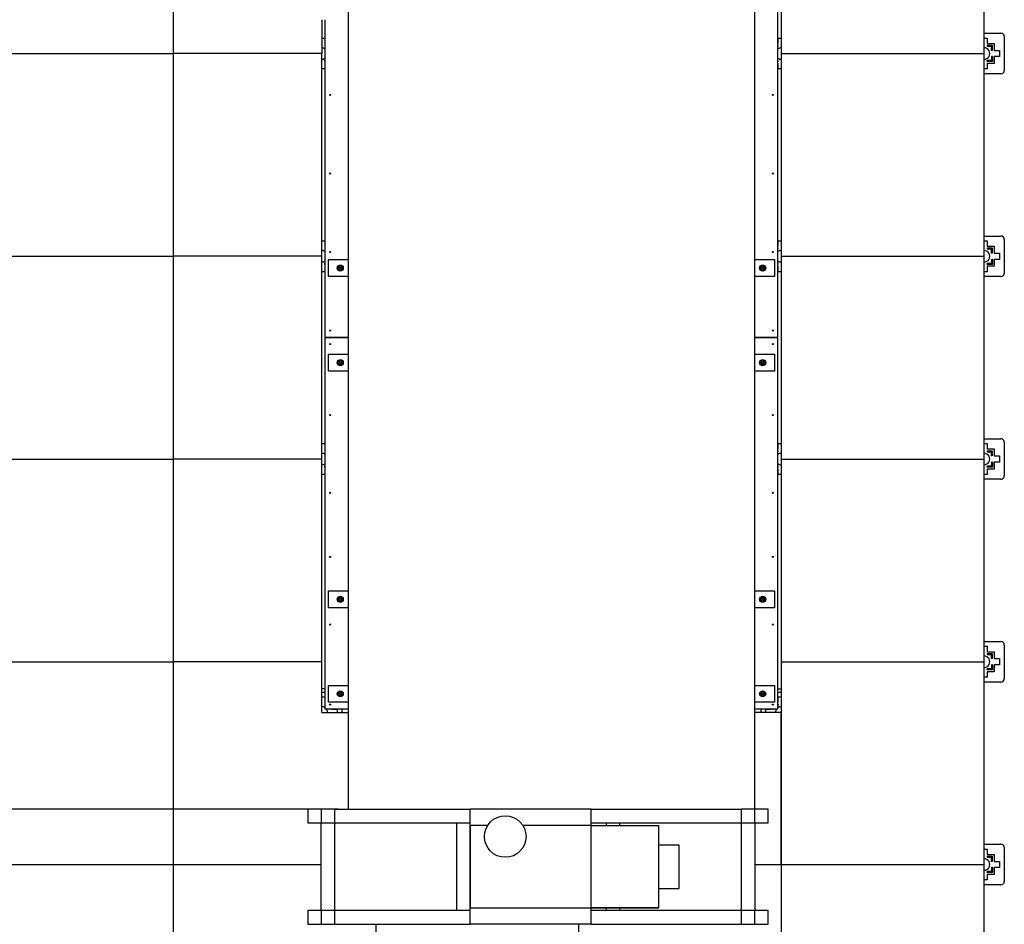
# Model space of a CAD drawing. Header units: millimetres. Extents: x 5 to 589, y 5 to 415.
# Tile 4 of 66: x 102 to 199, y 103 to 193. Entities that reach past the tile are written whole.
import ezdxf

# ---------------------------------------------------------------- set-up
doc = ezdxf.new("R2010")
doc.units = ezdxf.units.MM
doc.layers.add('COTES', color=1, linetype='Continuous')
doc.layers.add('TRAIT-FORT', color=4, linetype='Continuous', lineweight=25)
doc.styles.add('SLDTEXTSTYLE0', font='TXT', dxfattribs={"width": 0.75})
doc.dimstyles.new('SLDDIMSTYLE0', dxfattribs={"dimtxt": 3.5, "dimasz": 2, "dimexe": 0, "dimexo": 0.0625, "dimgap": 0.875, "dimtad": 1, "dimdec": 0, "dimlfac": 30, "dimrnd": 1e-09, "dimzin": 12, "dimdsep": 46, "dimtxsty": 'SLDTEXTSTYLE0', "dimsah": 1, "dimcen": 0.09, "dimadec": 0, "dimazin": 3, "dimtfac": 1, "dimtdec": 0, "dimtofl": 0, "dimtmove": 0, "dimatfit": 3, "dimfxl": 1, "dimfrac": 2, "dimtolj": 1, "dimtzin": 12, "dimarcsym": 0})

# ---------------------------------------------------------------- blocks, each defined once
blk = doc.blocks.new('_D_5')
at = {"layer": 'COTES', "color": 1, "transparency": 16777216}
for p, q in [((133.53, 203.683), (24.248, 203.683)), ((25.248, 203.683), (25.248, 114.695)), ((133.53, 114.695), (24.248, 114.695))]:
    blk.add_line(p, q, dxfattribs=at)
for points in [[(25.248, 203.683), (24.748, 201.683), (25.748, 201.683)], [(25.248, 114.695), (25.748, 116.695), (24.748, 116.695)]]:
    blk.add_solid(points, dxfattribs=at)
at = {"layer": 'COTES', "color": 1, "transparency": 16777216, "insert": (20.736, 154.017), "char_height": 3.5, "attachment_point": 1, "rotation": 90, "style": 'SLDTEXTSTYLE0'}
blk.add_mtext('2670', dxfattribs=at)

msp = doc.modelspace()

# ---------------------------------------------------------------- linework, layer by layer
at = {"layer": 'TRAIT-FORT', "color": 4, "linetype": 'Continuous', "lineweight": 25}
for p, q in [((117.24759, 209.24411), (117.24759, 189.24411)), ((176.91421, 161.244), (176.91421, 208.91067)), ((177.24759, 209.24411), (177.24759, 189.24411)), ((197.24759, 189.24411), (197.24759, 209.24411)), ((134.53022, 203.68308), (134.53022, 114.69471)), ((174.62316, 114.69471), (174.62316, 203.68308)), ((131.91421, 192.58345), (131.91421, 189.24411)), ((132.24754, 161.244), (132.24754, 192.58345)), ((131.91421, 190.76578), (132.21926, 190.76578)), ((132.21926, 190.76578), (132.21926, 190.23245)), ((176.94259, 190.23245), (176.94259, 190.76578)), ((176.94259, 190.76578), (177.24759, 190.76578)), ((197.24759, 191.24411), (198.91426, 191.24411)), ((197.24759, 190.76578), (197.55259, 190.76578)), ((197.55259, 190.76578), (197.55259, 190.23245)), ((199.24759, 190.91078), (199.24759, 187.57745)), ((132.21926, 190.23245), (132.24754, 190.23245)), ((132.21926, 190.06578), (132.24754, 190.06578)), ((132.21926, 190.06578), (132.21926, 189.96578)), ((132.21926, 189.96578), (132.24754, 189.96578)), ((176.91421, 190.23245), (176.94259, 190.23245)), ((176.94259, 190.04498), (176.91421, 190.04498)), ((176.91421, 189.94498), (176.94259, 189.94498)), ((176.94259, 189.94498), (176.94259, 190.04498)), ((197.55259, 190.23245), (198.23592, 190.23245)), ((197.55259, 190.06578), (197.55259, 189.96578)), ((197.55259, 190.06578), (198.04846, 190.06578)), ((197.55259, 189.96578), (197.94846, 189.96578)), ((197.94846, 189.96578), (197.94846, 189.54911)), ((198.04846, 189.54911), (197.94846, 189.54911)), ((198.04846, 190.06578), (198.04846, 189.54911)), ((198.23592, 190.23245), (198.23592, 189.54911)), ((198.23592, 189.54911), (198.76926, 189.54911)), ((198.76926, 189.54911), (198.76926, 188.93911)), ((97.24759, 189.24411), (117.24759, 189.24411)), ((117.24759, 189.24411), (117.24759, 169.24411)), ((131.91421, 189.24411), (117.24759, 189.24411)), ((131.91421, 169.24411), (131.91421, 189.24411)), ((132.21926, 188.44325), (132.21926, 188.54325)), ((132.24754, 188.54325), (132.21926, 188.54325)), ((132.24754, 188.44325), (132.21926, 188.44325)), ((176.94259, 188.52245), (176.91421, 188.52245)), ((176.91421, 188.42245), (176.94259, 188.42245)), ((176.94259, 188.42245), (176.94259, 188.52245)), ((177.24759, 189.24411), (197.24759, 189.24411)), ((177.24759, 189.24411), (177.24759, 169.24411)), ((197.24759, 169.24411), (197.24759, 189.24411)), ((197.55259, 188.44325), (197.55259, 188.54325)), ((197.96926, 188.54325), (197.55259, 188.54325)), ((198.06926, 188.44325), (197.55259, 188.44325)), ((198.06926, 188.93911), (197.96926, 188.93911)), ((197.96926, 188.93911), (197.96926, 188.54325)), ((198.06926, 188.93911), (198.06926, 188.44325)), ((198.76926, 188.93911), (198.23592, 188.93911)), ((198.23592, 188.93911), (198.23592, 188.25578)), ((132.21926, 187.72245), (131.91421, 187.72245)), ((132.24754, 188.25578), (132.21926, 188.25578)), ((132.21926, 188.25578), (132.21926, 187.72245)), ((176.94259, 188.25578), (176.91421, 188.25578)), ((176.94259, 187.72245), (176.94259, 188.25578)), ((177.24759, 187.72245), (176.94259, 187.72245)), ((197.55259, 187.72245), (197.24759, 187.72245)), ((198.23592, 188.25578), (197.55259, 188.25578)), ((197.55259, 188.25578), (197.55259, 187.72245)), ((198.91426, 187.24411), (197.24759, 187.24411)), ((197.24759, 171.24411), (198.91426, 171.24411)), ((131.91421, 170.76578), (132.21926, 170.76578)), ((132.21926, 170.76578), (132.21926, 170.23245)), ((132.21926, 170.23245), (132.24754, 170.23245)), ((132.21926, 170.06578), (132.24754, 170.06578)), ((132.21926, 170.06578), (132.21926, 169.96578)), ((176.91421, 170.23245), (176.94259, 170.23245)), ((176.94259, 170.04498), (176.91421, 170.04498)), ((176.94259, 170.23245), (176.94259, 170.76578)), ((176.94259, 170.76578), (177.24759, 170.76578)), ((176.94259, 169.94498), (176.94259, 170.04498)), ((197.24759, 170.76578), (197.55259, 170.76578)), ((197.55259, 170.76578), (197.55259, 170.23245)), ((197.55259, 170.23245), (198.23592, 170.23245)), ((197.55259, 170.06578), (198.04846, 170.06578)), ((197.55259, 170.06578), (197.55259, 169.96578)), ((198.04846, 170.06578), (198.04846, 169.54911)), ((198.23592, 170.23245), (198.23592, 169.54911)), ((199.24759, 170.91078), (199.24759, 167.57745)), ((97.24759, 169.24411), (117.24759, 169.24411)), ((117.24759, 169.24411), (117.24759, 149.24411)), ((131.91421, 169.24411), (117.24759, 169.24411)), ((131.91421, 149.24411), (131.91421, 169.24411)), ((132.21926, 169.96578), (132.24754, 169.96578)), ((176.91421, 169.94498), (176.94259, 169.94498)), ((177.24759, 169.24411), (197.24759, 169.24411)), ((177.24759, 169.24411), (177.24759, 149.24411)), ((197.24759, 149.24411), (197.24759, 169.24411)), ((197.55259, 169.96578), (197.94846, 169.96578)), ((197.94846, 169.96578), (197.94846, 169.54911)), ((198.04846, 169.54911), (197.94846, 169.54911)), ((198.23592, 169.54911), (198.76926, 169.54911)), ((198.76926, 169.54911), (198.76926, 168.93911)), ((132.21926, 168.44325), (132.21926, 168.54325)), ((132.24754, 168.54325), (132.21926, 168.54325)), ((132.24754, 168.44325), (132.21926, 168.44325)), ((132.24754, 168.25578), (132.21926, 168.25578)), ((132.21926, 168.25578), (132.21926, 167.72245)), ((132.58088, 167.244), (132.58088, 168.91067)), ((132.58088, 168.91067), (134.53022, 168.91067)), ((174.62316, 168.91067), (176.58088, 168.91067)), ((176.58088, 168.91067), (176.58088, 167.244)), ((176.94259, 168.52245), (176.91421, 168.52245)), ((176.91421, 168.42245), (176.94259, 168.42245)), ((176.94259, 168.25578), (176.91421, 168.25578)), ((176.94259, 168.42245), (176.94259, 168.52245)), ((176.94259, 167.72245), (176.94259, 168.25578)), ((197.96926, 168.54325), (197.55259, 168.54325)), ((197.55259, 168.44325), (197.55259, 168.54325)), ((198.06926, 168.44325), (197.55259, 168.44325)), ((198.23592, 168.25578), (197.55259, 168.25578)), ((197.55259, 168.25578), (197.55259, 167.72245)), ((197.96926, 168.93911), (197.96926, 168.54325)), ((198.06926, 168.93911), (197.96926, 168.93911)), ((198.06926, 168.93911), (198.06926, 168.44325)), ((198.76926, 168.93911), (198.23592, 168.93911)), ((198.23592, 168.93911), (198.23592, 168.25578)), ((132.21926, 167.72245), (131.91421, 167.72245)), ((134.53022, 167.244), (132.58088, 167.244)), ((176.58088, 167.244), (174.62316, 167.244)), ((177.24759, 167.72245), (176.94259, 167.72245)), ((197.55259, 167.72245), (197.24759, 167.72245)), ((198.91426, 167.24411), (197.24759, 167.24411)), ((134.53022, 161.244), (132.24754, 161.244)), ((132.24754, 161.24397), (132.24754, 161.244)), ((132.24754, 124.57734), (132.24754, 161.24397)), ((132.24754, 161.24397), (134.53022, 161.24397)), ((176.91421, 161.244), (174.62316, 161.244)), ((174.62316, 161.24397), (176.91421, 161.24397)), ((176.91421, 161.24397), (176.91421, 161.244)), ((176.91421, 124.57734), (176.91421, 161.24397)), ((132.58088, 157.91067), (132.58088, 159.57734)), ((132.58088, 159.57734), (134.53022, 159.57734)), ((174.62316, 159.57734), (176.58088, 159.57734)), ((176.58088, 159.57734), (176.58088, 157.91067)), ((134.53022, 157.91067), (132.58088, 157.91067)), ((176.58088, 157.91067), (174.62316, 157.91067)), ((131.91421, 150.76578), (132.21926, 150.76578)), ((132.21926, 150.76578), (132.21926, 150.23245)), ((176.94259, 150.23245), (176.94259, 150.76578)), ((176.94259, 150.76578), (177.24759, 150.76578)), ((197.24759, 151.24411), (198.91426, 151.24411)), ((197.24759, 150.76578), (197.55259, 150.76578)), ((197.55259, 150.76578), (197.55259, 150.23245)), ((199.24759, 150.91078), (199.24759, 147.57745)), ((132.21926, 150.23245), (132.24754, 150.23245)), ((132.21926, 150.06578), (132.21926, 149.96578)), ((132.21926, 150.06578), (132.24754, 150.06578)), ((132.21926, 149.96578), (132.24754, 149.96578)), ((176.91421, 150.23245), (176.94259, 150.23245)), ((176.94259, 150.04498), (176.91421, 150.04498)), ((176.91421, 149.94498), (176.94259, 149.94498)), ((176.94259, 149.94498), (176.94259, 150.04498)), ((197.55259, 150.23245), (198.23592, 150.23245)), ((197.55259, 150.06578), (198.04846, 150.06578)), ((197.55259, 150.06578), (197.55259, 149.96578)), ((197.55259, 149.96578), (197.94846, 149.96578)), ((197.94846, 149.96578), (197.94846, 149.54911)), ((198.04846, 150.06578), (198.04846, 149.54911)), ((198.23592, 150.23245), (198.23592, 149.54911)), ((97.24759, 149.24411), (117.24759, 149.24411)), ((117.24759, 149.24411), (117.24759, 129.24411)), ((131.91421, 149.24411), (117.24759, 149.24411)), ((131.91421, 129.24411), (131.91421, 149.24411)), ((177.24759, 149.24411), (197.24759, 149.24411)), ((177.24759, 149.24411), (177.24759, 129.24411)), ((197.24759, 129.24411), (197.24759, 149.24411)), ((198.04846, 149.54911), (197.94846, 149.54911)), ((198.06926, 148.93911), (197.96926, 148.93911)), ((197.96926, 148.93911), (197.96926, 148.54325)), ((198.06926, 148.93911), (198.06926, 148.44325)), ((198.23592, 149.54911), (198.76926, 149.54911)), ((198.76926, 148.93911), (198.23592, 148.93911)), ((198.23592, 148.93911), (198.23592, 148.25578)), ((198.76926, 149.54911), (198.76926, 148.93911)), ((132.21926, 147.72245), (131.91421, 147.72245)), ((132.21926, 148.44325), (132.21926, 148.54325)), ((132.24754, 148.54325), (132.21926, 148.54325)), ((132.24754, 148.44325), (132.21926, 148.44325)), ((132.24754, 148.25578), (132.21926, 148.25578)), ((132.21926, 148.25578), (132.21926, 147.72245)), ((176.94259, 148.52245), (176.91421, 148.52245)), ((176.91421, 148.42245), (176.94259, 148.42245)), ((176.94259, 148.25578), (176.91421, 148.25578)), ((176.94259, 148.42245), (176.94259, 148.52245)), ((176.94259, 147.72245), (176.94259, 148.25578)), ((177.24759, 147.72245), (176.94259, 147.72245)), ((197.55259, 147.72245), (197.24759, 147.72245)), ((197.55259, 148.44325), (197.55259, 148.54325)), ((197.96926, 148.54325), (197.55259, 148.54325)), ((198.06926, 148.44325), (197.55259, 148.44325)), ((198.23592, 148.25578), (197.55259, 148.25578)), ((197.55259, 148.25578), (197.55259, 147.72245)), ((198.91426, 147.24411), (197.24759, 147.24411)), ((132.58088, 136.244), (134.53022, 136.244)), ((132.58088, 134.57734), (132.58088, 136.244)), ((174.62316, 136.244), (176.58088, 136.244)), ((176.58088, 136.244), (176.58088, 134.57734)), ((134.53022, 134.57734), (132.58088, 134.57734)), ((176.58088, 134.57734), (174.62316, 134.57734)), ((197.24759, 131.24411), (198.91426, 131.24411)), ((197.24759, 130.76578), (197.55259, 130.76578)), ((197.55259, 130.76578), (197.55259, 130.23245)), ((197.55259, 130.23245), (198.23592, 130.23245)), ((198.23592, 130.23245), (198.23592, 129.54911)), ((199.24759, 130.91078), (199.24759, 127.57745)), ((97.24759, 129.24411), (117.24759, 129.24411)), ((117.24759, 129.24411), (117.24759, 109.24411)), ((131.91421, 129.24411), (117.24759, 129.24411)), ((131.91421, 124.244), (131.91421, 129.24411)), ((177.24759, 129.24411), (197.24759, 129.24411)), ((177.24759, 129.24411), (177.24759, 109.24411)), ((197.24759, 109.24411), (197.24759, 129.24411)), ((197.55259, 130.06578), (197.55259, 129.96578)), ((197.55259, 130.06578), (198.04846, 130.06578)), ((197.55259, 129.96578), (197.94846, 129.96578)), ((197.94846, 129.96578), (197.94846, 129.54911)), ((198.04846, 129.54911), (197.94846, 129.54911)), ((198.04846, 130.06578), (198.04846, 129.54911)), ((198.23592, 129.54911), (198.76926, 129.54911)), ((198.76926, 129.54911), (198.76926, 128.93911)), ((197.55259, 128.44325), (197.55259, 128.54325)), ((197.96926, 128.54325), (197.55259, 128.54325)), ((198.06926, 128.44325), (197.55259, 128.44325)), ((198.23592, 128.25578), (197.55259, 128.25578)), ((197.55259, 128.25578), (197.55259, 127.72245)), ((198.06926, 128.93911), (197.96926, 128.93911)), ((197.96926, 128.93911), (197.96926, 128.54325)), ((198.06926, 128.93911), (198.06926, 128.44325)), ((198.76926, 128.93911), (198.23592, 128.93911)), ((198.23592, 128.93911), (198.23592, 128.25578)), ((197.55259, 127.72245), (197.24759, 127.72245)), ((198.91426, 127.24411), (197.24759, 127.24411)), ((132.24754, 126.57734), (131.91421, 126.57734)), ((132.58088, 125.244), (132.58088, 126.91067)), ((132.58088, 126.91067), (134.53022, 126.91067)), ((174.62316, 126.91067), (176.58088, 126.91067)), ((176.58088, 126.91067), (176.58088, 125.244)), ((176.91421, 126.57734), (177.24759, 126.57734)), ((131.91421, 126.24411), (132.24754, 126.24411)), ((131.91421, 125.76578), (132.21926, 125.76578)), ((132.21926, 125.76578), (132.21926, 125.23245)), ((176.91421, 126.24411), (177.24759, 126.24411)), ((176.94259, 125.23245), (176.94259, 125.76578)), ((176.94259, 125.76578), (177.24759, 125.76578)), ((132.21926, 125.23245), (132.24754, 125.23245)), ((132.21926, 125.06578), (132.24754, 125.06578)), ((132.21926, 125.06578), (132.21926, 124.96578)), ((132.21926, 124.96578), (132.24754, 124.96578)), ((134.53022, 124.57734), (132.24754, 124.57734)), ((134.53022, 125.244), (132.58088, 125.244)), ((132.61512, 124.57734), (132.61512, 124.54911)), ((132.71512, 124.54911), (132.61512, 124.54911)), ((132.71512, 124.57734), (132.71512, 124.54911)), ((132.90259, 124.57734), (132.90259, 124.54911)), ((132.90259, 124.54911), (133.43592, 124.54911)), ((133.43592, 124.54911), (133.43592, 124.244)), ((133.91426, 124.57734), (133.91426, 124.244)), ((176.58088, 125.244), (174.62316, 125.244)), ((176.91421, 124.57734), (174.62316, 124.57734)), ((175.24759, 124.244), (175.24759, 124.57734)), ((175.72592, 124.244), (175.72592, 124.54911)), ((175.72592, 124.54911), (176.25926, 124.54911)), ((176.25926, 124.54911), (176.25926, 124.57734)), ((176.42592, 124.54911), (176.42592, 124.57734)), ((176.42592, 124.54911), (176.52592, 124.54911)), ((176.52592, 124.54911), (176.52592, 124.57734)), ((176.91421, 125.23245), (176.94259, 125.23245)), ((176.91421, 125.04498), (176.94259, 125.04498)), ((176.91421, 124.94498), (176.94259, 124.94498)), ((176.94259, 125.04498), (176.94259, 124.94498)), ((131.91421, 124.244), (134.53022, 124.244)), ((177.24759, 124.244), (174.62316, 124.244)), ((177.24759, 109.24411), (177.24759, 124.244)), ((130.53494, 114.69471), (130.53494, 113.36138)), ((131.86828, 114.69471), (130.53494, 114.69471)), ((133.20161, 114.69471), (131.86828, 114.69471)), ((131.86828, 114.69471), (131.86828, 113.36138)), ((133.20161, 113.36138), (133.20161, 114.69471)), ((133.20161, 114.69471), (146.55635, 114.69471)), ((158.49588, 114.69555), (146.55635, 114.69555)), ((146.55635, 113.07401), (146.55635, 114.69555)), ((158.49588, 113.07401), (158.49588, 114.69555)), ((158.49588, 114.69471), (173.29455, 114.69471)), ((173.29455, 114.69471), (173.29455, 113.36138)), ((174.62788, 114.69471), (173.29455, 114.69471)), ((175.96122, 114.69471), (174.62788, 114.69471)), ((174.62788, 113.36138), (174.62788, 114.69471)), ((175.96122, 113.36138), (175.96122, 114.69471)), ((130.53494, 113.36138), (131.86828, 113.36138)), ((131.86828, 104.69471), (131.86828, 113.36138)), ((131.86828, 113.36138), (133.20161, 113.36138)), ((133.20161, 113.36138), (146.55635, 113.36138)), ((133.20161, 104.69471), (133.20161, 113.36138)), ((145.20161, 113.36138), (145.20161, 104.69471)), ((145.20161, 113.36138), (146.53494, 113.36138)), ((146.53494, 113.36138), (146.53494, 104.69471)), ((146.55635, 113.07401), (146.55635, 104.96274)), ((148.27305, 113.07401), (146.55635, 113.07401)), ((158.49588, 113.07401), (151.77084, 113.07401)), ((158.49588, 113.36138), (173.29455, 113.36138)), ((158.49588, 104.96274), (158.49588, 113.07401)), ((158.49588, 113.07325), (165.17274, 113.07325)), ((165.17274, 113.04594), (158.49588, 113.04594)), ((159.96122, 113.36138), (159.96122, 113.07325)), ((159.96122, 113.36138), (161.29455, 113.36138)), ((161.29455, 113.36138), (161.29455, 113.07325)), ((165.17274, 113.04594), (165.17274, 113.07325)), ((165.17274, 104.99082), (165.17274, 113.04594)), ((173.29455, 113.36138), (173.29455, 104.69471)), ((173.29455, 113.36138), (174.62788, 113.36138)), ((174.62788, 113.36138), (174.62788, 104.69471)), ((174.62788, 113.36138), (175.96122, 113.36138)), ((167.17274, 111.15434), (165.17274, 111.15434)), ((167.17274, 106.86965), (167.17274, 111.15434)), ((197.24759, 111.24411), (198.91426, 111.24411)), ((197.24759, 110.76578), (197.55259, 110.76578)), ((197.55259, 110.76578), (197.55259, 110.23245)), ((199.24759, 110.91078), (199.24759, 107.57745)), ((197.55259, 110.23245), (198.23592, 110.23245)), ((197.55259, 110.06578), (197.55259, 109.96578)), ((197.55259, 110.06578), (198.04846, 110.06578)), ((197.55259, 109.96578), (197.94846, 109.96578)), ((197.94846, 109.96578), (197.94846, 109.54911)), ((198.04846, 110.06578), (198.04846, 109.54911)), ((198.23592, 110.23245), (198.23592, 109.54911)), ((97.24759, 109.24411), (117.24759, 109.24411)), ((117.24759, 109.24411), (131.86828, 109.24411)), ((117.24759, 109.24411), (117.24759, 89.24411)), ((174.62788, 109.24411), (177.24759, 109.24411)), ((177.24759, 109.24411), (197.24759, 109.24411)), ((177.24759, 109.24411), (177.24759, 89.24411)), ((197.24759, 89.24411), (197.24759, 109.24411)), ((198.04846, 109.54911), (197.94846, 109.54911)), ((198.06926, 108.93911), (197.96926, 108.93911)), ((197.96926, 108.93911), (197.96926, 108.54325)), ((198.06926, 108.93911), (198.06926, 108.44325)), ((198.23592, 109.54911), (198.76926, 109.54911)), ((198.76926, 108.93911), (198.23592, 108.93911)), ((198.23592, 108.93911), (198.23592, 108.25578)), ((198.76926, 109.54911), (198.76926, 108.93911)), ((197.55259, 108.44325), (197.55259, 108.54325)), ((197.96926, 108.54325), (197.55259, 108.54325)), ((198.06926, 108.44325), (197.55259, 108.44325)), ((198.23592, 108.25578), (197.55259, 108.25578)), ((197.55259, 108.25578), (197.55259, 107.72245)), ((165.17274, 106.86965), (167.17274, 106.86965)), ((197.55259, 107.72245), (197.24759, 107.72245)), ((198.91426, 107.24411), (197.24759, 107.24411)), ((146.55635, 104.96274), (158.49588, 104.96274)), ((146.55635, 103.3412), (146.55635, 104.96274)), ((158.49588, 104.99082), (165.17274, 104.99082)), ((158.49588, 104.9635), (165.17274, 104.9635)), ((158.49588, 103.3412), (158.49588, 104.96274)), ((159.96122, 104.9635), (159.96122, 104.69471)), ((161.29455, 104.9635), (161.29455, 104.69471)), ((165.17274, 104.9635), (165.17274, 104.99082)), ((130.53494, 104.69471), (130.53494, 103.36138)), ((131.86828, 104.69471), (130.53494, 104.69471)), ((131.86828, 104.69471), (131.86828, 103.36138)), ((133.20161, 104.69471), (131.86828, 104.69471)), ((146.55635, 104.69471), (133.20161, 104.69471)), ((133.20161, 103.36138), (133.20161, 104.69471)), ((146.53494, 104.69471), (145.20161, 104.69471)), ((173.29455, 104.69471), (158.49588, 104.69471)), ((161.29455, 104.69471), (159.96122, 104.69471)), ((174.62788, 104.69471), (173.29455, 104.69471)), ((173.29455, 104.69471), (173.29455, 103.36138)), ((174.62788, 103.36138), (174.62788, 104.69471)), ((175.96122, 104.69471), (174.62788, 104.69471)), ((175.96122, 103.36138), (175.96122, 104.69471)), ((130.53494, 103.36138), (131.86828, 103.36138)), ((131.86828, 103.36138), (133.20161, 103.36138)), ((133.20161, 103.36138), (146.55635, 103.36138)), ((137.24759, 103.36138), (137.24759, 89.24411)), ((158.49588, 103.3412), (146.55635, 103.3412)), ((157.24759, 103.3412), (157.24759, 89.24411)), ((158.49588, 103.36138), (173.29455, 103.36138)), ((173.29455, 103.36138), (174.62788, 103.36138)), ((174.62788, 103.36138), (175.96122, 103.36138))]:
    msp.add_line(p, q, dxfattribs=at)
for centre, radius in [((132.74754, 185.16065), 0.05333), ((176.41421, 185.16065), 0.05333), ((132.74754, 177.41065), 0.05333), ((176.41421, 177.41065), 0.05333), ((132.74754, 169.66064), 0.05333), ((176.41421, 169.66064), 0.05333), ((133.74754, 168.07734), 0.3), ((133.74754, 168.07734), 0.13333), ((133.74754, 168.07734), 0.1), ((175.41421, 168.07734), 0.3), ((175.41421, 168.07734), 0.13333), ((175.41421, 168.07734), 0.1), ((132.74754, 161.91064), 0.05333), ((176.41421, 161.91064), 0.05333), ((132.74754, 160.57734), 0.05333), ((176.41421, 160.57734), 0.05333), ((133.74754, 158.744), 0.3), ((133.74754, 158.744), 0.13333), ((133.74754, 158.744), 0.1), ((175.41421, 158.744), 0.3), ((175.41421, 158.744), 0.13333), ((175.41421, 158.744), 0.1), ((132.74754, 153.57734), 0.05333), ((176.41421, 153.57734), 0.05333), ((132.74754, 145.91067), 0.05333), ((176.41421, 145.91067), 0.05333), ((132.74754, 139.57734), 0.05333), ((176.41421, 139.57734), 0.05333), ((133.74754, 135.41067), 0.3), ((133.74754, 135.41067), 0.13333), ((133.74754, 135.41067), 0.1), ((175.41421, 135.41067), 0.3), ((175.41421, 135.41067), 0.13333), ((175.41421, 135.41067), 0.1), ((132.74754, 132.91067), 0.05333), ((176.41421, 132.91067), 0.05333), ((133.74754, 126.07734), 0.3), ((175.41421, 126.07734), 0.3), ((133.74754, 126.07734), 0.13333), ((133.74754, 126.07734), 0.1), ((175.41421, 126.07734), 0.13333), ((175.41421, 126.07734), 0.1), ((132.74754, 125.01067), 0.05333), ((176.41421, 125.01067), 0.05333), ((150.02195, 112.00133), 2.05165)]:
    msp.add_circle(centre, radius, dxfattribs=at)
for centre, radius, start, end in [((198.91426, 190.91078), 0.33333, 360, 90), ((131.91426, 189.24411), 0.56667, 53.9736872, 90.0045016), ((177.24759, 189.24411), 0.56667, 90.0000019, 126.0374458), ((197.24759, 189.24411), 0.56667, 269.9999981, 90.0000019), ((131.91426, 189.24411), 0.56667, 269.9954984, 306.0263128), ((177.24759, 189.24411), 0.56667, 233.9625542, 269.9999981), ((198.91426, 187.57745), 0.33333, 270, 360), ((198.91426, 170.91078), 0.33333, 360, 90), ((131.91426, 169.24411), 0.56667, 53.9736872, 90.0045016), ((177.24759, 169.24411), 0.56667, 90.0000019, 126.0374458), ((197.24759, 169.24411), 0.56667, 269.9999981, 90.0000019), ((131.91426, 169.24411), 0.56667, 269.9954984, 306.0263128), ((133.74754, 168.07734), 0.21667, 163.0642103, 223.0642103), ((133.74754, 168.07734), 0.21667, 103.0642103, 163.0642103), ((133.74754, 168.07734), 0.21667, 43.0642103, 103.0642103), ((133.74754, 168.07734), 0.21667, 343.0642103, 43.0642103), ((175.41421, 168.07734), 0.21667, 163.0642103, 223.0642103), ((175.41421, 168.07734), 0.21667, 103.0642103, 163.0642103), ((175.41421, 168.07734), 0.21667, 43.0642103, 103.0642103), ((175.41421, 168.07734), 0.21667, 343.0642103, 43.0642103), ((177.24759, 169.24411), 0.56667, 233.9625542, 269.9999981), ((133.74754, 168.07734), 0.21667, 223.0642103, 283.0642103), ((133.74754, 168.07734), 0.21667, 283.0642103, 343.0642103), ((175.41421, 168.07734), 0.21667, 223.0642103, 283.0642103), ((175.41421, 168.07734), 0.21667, 283.0642103, 343.0642103), ((198.91426, 167.57745), 0.33333, 270, 360), ((133.74754, 158.744), 0.21667, 163.0642103, 223.0642103), ((133.74754, 158.744), 0.21667, 103.0642103, 163.0642103), ((133.74754, 158.744), 0.21667, 223.0642103, 283.0642103), ((133.74754, 158.744), 0.21667, 43.0642103, 103.0642103), ((133.74754, 158.744), 0.21667, 283.0642103, 343.0642103), ((133.74754, 158.744), 0.21667, 343.0642103, 43.0642103), ((175.41421, 158.744), 0.21667, 163.0642103, 223.0642103), ((175.41421, 158.744), 0.21667, 103.0642103, 163.0642103), ((175.41421, 158.744), 0.21667, 223.0642103, 283.0642103), ((175.41421, 158.744), 0.21667, 43.0642103, 103.0642103), ((175.41421, 158.744), 0.21667, 283.0642103, 343.0642103), ((175.41421, 158.744), 0.21667, 343.0642103, 43.0642103), ((198.91426, 150.91078), 0.33333, 360, 90), ((131.91426, 149.24411), 0.56667, 53.9736872, 90.0045016), ((177.24759, 149.24411), 0.56667, 90.0000019, 126.0374458), ((197.24759, 149.24411), 0.56667, 269.9999981, 90.0000019), ((131.91426, 149.24411), 0.56667, 269.9954984, 306.0263128), ((177.24759, 149.24411), 0.56667, 233.9625542, 269.9999981), ((198.91426, 147.57745), 0.33333, 270, 360), ((133.74754, 135.41067), 0.21667, 163.0642103, 223.0642103), ((133.74754, 135.41067), 0.21667, 103.0642103, 163.0642103), ((133.74754, 135.41067), 0.21667, 223.0642103, 283.0642103), ((133.74754, 135.41067), 0.21667, 43.0642103, 103.0642103), ((133.74754, 135.41067), 0.21667, 283.0642103, 343.0642103), ((133.74754, 135.41067), 0.21667, 343.0642103, 43.0642103), ((175.41421, 135.41067), 0.21667, 163.0642103, 223.0642103), ((175.41421, 135.41067), 0.21667, 103.0642103, 163.0642103), ((175.41421, 135.41067), 0.21667, 223.0642103, 283.0642103), ((175.41421, 135.41067), 0.21667, 43.0642103, 103.0642103), ((175.41421, 135.41067), 0.21667, 283.0642103, 343.0642103), ((175.41421, 135.41067), 0.21667, 343.0642103, 43.0642103), ((198.91426, 130.91078), 0.33333, 360, 90), ((197.24759, 129.24411), 0.56667, 269.9999981, 90.0000019), ((198.91426, 127.57745), 0.33333, 270, 360), ((133.74754, 126.07734), 0.21667, 103.0642103, 163.0642103), ((133.74754, 126.07734), 0.21667, 43.0642103, 103.0642103), ((175.41421, 126.07734), 0.21667, 103.0642103, 163.0642103), ((175.41421, 126.07734), 0.21667, 43.0642103, 103.0642103), ((133.74754, 126.07734), 0.21667, 163.0642103, 223.0642103), ((133.74754, 126.07734), 0.21667, 223.0642103, 283.0642103), ((133.74754, 126.07734), 0.21667, 283.0642103, 343.0642103), ((133.74754, 126.07734), 0.21667, 343.0642103, 43.0642103), ((175.41421, 126.07734), 0.21667, 163.0642103, 223.0642103), ((175.41421, 126.07734), 0.21667, 223.0642103, 283.0642103), ((175.41421, 126.07734), 0.21667, 283.0642103, 343.0642103), ((175.41421, 126.07734), 0.21667, 343.0642103, 43.0642103), ((131.91426, 124.24411), 0.56667, 53.9736872, 90.0045016), ((131.91426, 124.24411), 0.56667, 359.9886664, 36.0178655), ((177.24759, 124.24411), 0.56667, 143.9821345, 180), ((177.24759, 124.24411), 0.56667, 90.0000019, 126.0374458), ((198.91426, 110.91078), 0.33333, 360, 90), ((197.24759, 109.24411), 0.56667, 269.9999981, 90.0000019), ((198.91426, 107.57745), 0.33333, 270, 360)]:
    msp.add_arc(centre, radius, start, end, dxfattribs=at)
for points, knots in [([(133.50383, 168.02078), (133.50882, 168.03717), (133.51897, 168.0705), (133.53156, 168.11182), (133.53875, 168.13544), (133.54027, 168.14045)], [0, 0, 0, 0, 0.43238347, 0.87955055, 1, 1, 1, 1]), ([(133.54027, 168.14045), (133.54669, 168.16151), (133.55941, 168.20328), (133.57098, 168.24127), (133.57671, 168.26012)], [0, 0, 0, 0, 0.5039974, 1, 1, 1, 1]), ([(133.69857, 168.28839), (133.67184, 168.28219), (133.62935, 168.27233), (133.59096, 168.26342), (133.57671, 168.26012)], [0, 0, 0, 0, 0.62900715, 1, 1, 1, 1]), ([(133.82042, 168.31667), (133.8112, 168.31453), (133.77485, 168.3061), (133.73259, 168.29629), (133.70054, 168.28885), (133.69857, 168.28839)], [0, 0, 0, 0, 0.241767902, 0.953284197, 1, 1, 1, 1]), ([(133.90584, 168.22528), (133.89081, 168.24136), (133.86099, 168.27326), (133.83387, 168.30228), (133.82042, 168.31667)], [0, 0, 0, 0, 0.5039974, 1, 1, 1, 1]), ([(133.99125, 168.13389), (133.97956, 168.1464), (133.95577, 168.17186), (133.92627, 168.20342), (133.90942, 168.22145), (133.90584, 168.22528)], [0, 0, 0, 0, 0.43238347, 0.87955055, 1, 1, 1, 1]), ([(133.99125, 168.13389), (133.98626, 168.1175), (133.97612, 168.08417), (133.96353, 168.04285), (133.95634, 168.01923), (133.95481, 168.01422)], [0, 0, 0, 0, 0.43238347, 0.87955055, 1, 1, 1, 1]), ([(175.1705, 168.02078), (175.17549, 168.03717), (175.18564, 168.0705), (175.19822, 168.11182), (175.20541, 168.13544), (175.20694, 168.14045)], [0, 0, 0, 0, 0.43238347, 0.87955055, 1, 1, 1, 1]), ([(175.20694, 168.14045), (175.21335, 168.16151), (175.22607, 168.20328), (175.23764, 168.24127), (175.24338, 168.26012)], [0, 0, 0, 0, 0.5039974, 1, 1, 1, 1]), ([(175.36523, 168.28839), (175.33851, 168.28219), (175.29601, 168.27233), (175.25762, 168.26342), (175.24338, 168.26012)], [0, 0, 0, 0, 0.62900715, 1, 1, 1, 1]), ([(175.48709, 168.31667), (175.47787, 168.31453), (175.44152, 168.3061), (175.39926, 168.29629), (175.36721, 168.28885), (175.36523, 168.28839)], [0, 0, 0, 0, 0.241767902, 0.953284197, 1, 1, 1, 1]), ([(175.57251, 168.22528), (175.55748, 168.24136), (175.52766, 168.27326), (175.50054, 168.30228), (175.48709, 168.31667)], [0, 0, 0, 0, 0.5039974, 1, 1, 1, 1]), ([(175.65792, 168.13389), (175.64623, 168.1464), (175.62244, 168.17186), (175.59294, 168.20342), (175.57608, 168.22145), (175.57251, 168.22528)], [0, 0, 0, 0, 0.43238347, 0.87955055, 1, 1, 1, 1]), ([(175.65792, 168.13389), (175.65293, 168.1175), (175.64278, 168.08417), (175.6302, 168.04285), (175.62301, 168.01923), (175.62148, 168.01422)], [0, 0, 0, 0, 0.43238347, 0.87955055, 1, 1, 1, 1]), ([(133.50383, 168.02078), (133.51553, 168.00827), (133.53932, 167.98282), (133.56881, 167.95126), (133.58567, 167.93322), (133.58925, 167.92939)], [0, 0, 0, 0, 0.43238347, 0.87955055, 1, 1, 1, 1]), ([(133.58925, 167.92939), (133.60428, 167.91331), (133.6341, 167.88141), (133.66121, 167.85239), (133.67467, 167.838)], [0, 0, 0, 0, 0.5039974, 1, 1, 1, 1]), ([(133.79652, 167.86628), (133.76979, 167.86008), (133.7273, 167.85021), (133.68891, 167.84131), (133.67467, 167.838)], [0, 0, 0, 0, 0.62900715, 1, 1, 1, 1]), ([(133.91837, 167.89455), (133.90915, 167.89241), (133.8728, 167.88398), (133.83055, 167.87417), (133.79849, 167.86674), (133.79652, 167.86628)], [0, 0, 0, 0, 0.2417679, 0.9532842, 1, 1, 1, 1]), ([(133.95481, 168.01422), (133.9484, 167.99317), (133.93568, 167.95139), (133.92411, 167.9134), (133.91837, 167.89455)], [0, 0, 0, 0, 0.5039974, 1, 1, 1, 1]), ([(175.1705, 168.02078), (175.1822, 168.00827), (175.20599, 167.98282), (175.23548, 167.95126), (175.25234, 167.93322), (175.25592, 167.92939)], [0, 0, 0, 0, 0.43238347, 0.87955055, 1, 1, 1, 1]), ([(175.25592, 167.92939), (175.27094, 167.91331), (175.30076, 167.88141), (175.32788, 167.85239), (175.34133, 167.838)], [0, 0, 0, 0, 0.5039974, 1, 1, 1, 1]), ([(175.46319, 167.86628), (175.43646, 167.86008), (175.39397, 167.85021), (175.35557, 167.84131), (175.34133, 167.838)], [0, 0, 0, 0, 0.62900715, 1, 1, 1, 1]), ([(175.58504, 167.89455), (175.57582, 167.89241), (175.53947, 167.88398), (175.49721, 167.87417), (175.46516, 167.86674), (175.46319, 167.86628)], [0, 0, 0, 0, 0.2417679, 0.9532842, 1, 1, 1, 1]), ([(175.62148, 168.01422), (175.61507, 167.99317), (175.60235, 167.95139), (175.59078, 167.9134), (175.58504, 167.89455)], [0, 0, 0, 0, 0.5039974, 1, 1, 1, 1]), ([(133.50383, 158.68745), (133.50882, 158.70384), (133.51897, 158.73717), (133.53156, 158.77849), (133.53875, 158.80211), (133.54027, 158.80712)], [0, 0, 0, 0, 0.43238347, 0.87955055, 1, 1, 1, 1]), ([(133.50383, 158.68745), (133.51553, 158.67494), (133.53932, 158.64948), (133.56881, 158.61792), (133.58567, 158.59989), (133.58925, 158.59606)], [0, 0, 0, 0, 0.43238347, 0.87955055, 1, 1, 1, 1]), ([(133.54027, 158.80712), (133.54669, 158.82817), (133.55941, 158.86995), (133.57098, 158.90794), (133.57671, 158.92679)], [0, 0, 0, 0, 0.5039974, 1, 1, 1, 1]), ([(133.69857, 158.95506), (133.67184, 158.94886), (133.62935, 158.939), (133.59096, 158.93009), (133.57671, 158.92679)], [0, 0, 0, 0, 0.62900715, 1, 1, 1, 1]), ([(133.58925, 158.59606), (133.60428, 158.57998), (133.6341, 158.54808), (133.66121, 158.51906), (133.67467, 158.50467)], [0, 0, 0, 0, 0.5039974, 1, 1, 1, 1]), ([(133.79652, 158.53294), (133.76979, 158.52674), (133.7273, 158.51688), (133.68891, 158.50797), (133.67467, 158.50467)], [0, 0, 0, 0, 0.62900715, 1, 1, 1, 1]), ([(133.82042, 158.98334), (133.8112, 158.9812), (133.77485, 158.97276), (133.73259, 158.96296), (133.70054, 158.95552), (133.69857, 158.95506)], [0, 0, 0, 0, 0.241767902, 0.953284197, 1, 1, 1, 1]), ([(133.91837, 158.56122), (133.90915, 158.55908), (133.8728, 158.55064), (133.83055, 158.54084), (133.79849, 158.5334), (133.79652, 158.53294)], [0, 0, 0, 0, 0.2417679, 0.9532842, 1, 1, 1, 1]), ([(133.90584, 158.89195), (133.89081, 158.90803), (133.86099, 158.93993), (133.83387, 158.96895), (133.82042, 158.98334)], [0, 0, 0, 0, 0.5039974, 1, 1, 1, 1]), ([(133.99125, 158.80056), (133.97956, 158.81307), (133.95577, 158.83852), (133.92627, 158.87008), (133.90942, 158.88812), (133.90584, 158.89195)], [0, 0, 0, 0, 0.43238347, 0.87955055, 1, 1, 1, 1]), ([(133.95481, 158.68089), (133.9484, 158.65983), (133.93568, 158.61806), (133.92411, 158.58007), (133.91837, 158.56122)], [0, 0, 0, 0, 0.5039974, 1, 1, 1, 1]), ([(133.99125, 158.80056), (133.98626, 158.78417), (133.97612, 158.75084), (133.96353, 158.70952), (133.95634, 158.6859), (133.95481, 158.68089)], [0, 0, 0, 0, 0.43238347, 0.87955055, 1, 1, 1, 1]), ([(175.1705, 158.68745), (175.17549, 158.70384), (175.18564, 158.73717), (175.19822, 158.77849), (175.20541, 158.80211), (175.20694, 158.80712)], [0, 0, 0, 0, 0.43238347, 0.87955055, 1, 1, 1, 1]), ([(175.1705, 158.68745), (175.1822, 158.67494), (175.20599, 158.64948), (175.23548, 158.61792), (175.25234, 158.59989), (175.25592, 158.59606)], [0, 0, 0, 0, 0.43238347, 0.87955055, 1, 1, 1, 1]), ([(175.20694, 158.80712), (175.21335, 158.82817), (175.22607, 158.86995), (175.23764, 158.90794), (175.24338, 158.92679)], [0, 0, 0, 0, 0.5039974, 1, 1, 1, 1]), ([(175.36523, 158.95506), (175.33851, 158.94886), (175.29601, 158.939), (175.25762, 158.93009), (175.24338, 158.92679)], [0, 0, 0, 0, 0.62900715, 1, 1, 1, 1]), ([(175.25592, 158.59606), (175.27094, 158.57998), (175.30076, 158.54808), (175.32788, 158.51906), (175.34133, 158.50467)], [0, 0, 0, 0, 0.5039974, 1, 1, 1, 1]), ([(175.46319, 158.53294), (175.43646, 158.52674), (175.39397, 158.51688), (175.35557, 158.50797), (175.34133, 158.50467)], [0, 0, 0, 0, 0.62900715, 1, 1, 1, 1]), ([(175.48709, 158.98334), (175.47787, 158.9812), (175.44152, 158.97276), (175.39926, 158.96296), (175.36721, 158.95552), (175.36523, 158.95506)], [0, 0, 0, 0, 0.241767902, 0.953284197, 1, 1, 1, 1]), ([(175.58504, 158.56122), (175.57582, 158.55908), (175.53947, 158.55064), (175.49721, 158.54084), (175.46516, 158.5334), (175.46319, 158.53294)], [0, 0, 0, 0, 0.2417679, 0.9532842, 1, 1, 1, 1]), ([(175.57251, 158.89195), (175.55748, 158.90803), (175.52766, 158.93993), (175.50054, 158.96895), (175.48709, 158.98334)], [0, 0, 0, 0, 0.5039974, 1, 1, 1, 1]), ([(175.65792, 158.80056), (175.64623, 158.81307), (175.62244, 158.83852), (175.59294, 158.87008), (175.57608, 158.88812), (175.57251, 158.89195)], [0, 0, 0, 0, 0.43238347, 0.87955055, 1, 1, 1, 1]), ([(175.62148, 158.68089), (175.61507, 158.65983), (175.60235, 158.61806), (175.59078, 158.58007), (175.58504, 158.56122)], [0, 0, 0, 0, 0.5039974, 1, 1, 1, 1]), ([(175.65792, 158.80056), (175.65293, 158.78417), (175.64278, 158.75084), (175.6302, 158.70952), (175.62301, 158.6859), (175.62148, 158.68089)], [0, 0, 0, 0, 0.43238347, 0.87955055, 1, 1, 1, 1]), ([(133.50383, 135.35412), (133.50882, 135.3705), (133.51897, 135.40383), (133.53156, 135.44515), (133.53875, 135.46877), (133.54027, 135.47378)], [0, 0, 0, 0, 0.43238347, 0.87955055, 1, 1, 1, 1]), ([(133.50383, 135.35412), (133.51553, 135.3416), (133.53932, 135.31615), (133.56881, 135.28459), (133.58567, 135.26655), (133.58925, 135.26273)], [0, 0, 0, 0, 0.43238347, 0.87955055, 1, 1, 1, 1]), ([(133.54027, 135.47378), (133.54669, 135.49484), (133.55941, 135.53661), (133.57098, 135.57461), (133.57671, 135.59345)], [0, 0, 0, 0, 0.5039974, 1, 1, 1, 1]), ([(133.69857, 135.62173), (133.67184, 135.61553), (133.62935, 135.60567), (133.59096, 135.59676), (133.57671, 135.59345)], [0, 0, 0, 0, 0.62900715, 1, 1, 1, 1]), ([(133.58925, 135.26273), (133.60428, 135.24665), (133.6341, 135.21474), (133.66121, 135.18573), (133.67467, 135.17133)], [0, 0, 0, 0, 0.5039974, 1, 1, 1, 1]), ([(133.79652, 135.19961), (133.76979, 135.19341), (133.7273, 135.18355), (133.68891, 135.17464), (133.67467, 135.17133)], [0, 0, 0, 0, 0.62900715, 1, 1, 1, 1]), ([(133.82042, 135.65), (133.8112, 135.64787), (133.77485, 135.63943), (133.73259, 135.62962), (133.70054, 135.62219), (133.69857, 135.62173)], [0, 0, 0, 0, 0.241767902, 0.953284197, 1, 1, 1, 1]), ([(133.91837, 135.22789), (133.90915, 135.22575), (133.8728, 135.21731), (133.83055, 135.20751), (133.79849, 135.20007), (133.79652, 135.19961)], [0, 0, 0, 0, 0.2417679, 0.9532842, 1, 1, 1, 1]), ([(133.90584, 135.55861), (133.89081, 135.57469), (133.86099, 135.6066), (133.83387, 135.63561), (133.82042, 135.65)], [0, 0, 0, 0, 0.5039974, 1, 1, 1, 1]), ([(133.99125, 135.46722), (133.97956, 135.47974), (133.95577, 135.50519), (133.92627, 135.53675), (133.90942, 135.55479), (133.90584, 135.55861)], [0, 0, 0, 0, 0.43238347, 0.87955055, 1, 1, 1, 1]), ([(133.95481, 135.34755), (133.9484, 135.3265), (133.93568, 135.28473), (133.92411, 135.24673), (133.91837, 135.22789)], [0, 0, 0, 0, 0.5039974, 1, 1, 1, 1]), ([(133.99125, 135.46722), (133.98626, 135.45084), (133.97612, 135.41751), (133.96353, 135.37618), (133.95634, 135.35257), (133.95481, 135.34755)], [0, 0, 0, 0, 0.43238347, 0.87955055, 1, 1, 1, 1]), ([(175.1705, 135.35412), (175.17549, 135.3705), (175.18564, 135.40383), (175.19822, 135.44515), (175.20541, 135.46877), (175.20694, 135.47378)], [0, 0, 0, 0, 0.43238347, 0.87955055, 1, 1, 1, 1]), ([(175.1705, 135.35412), (175.1822, 135.3416), (175.20599, 135.31615), (175.23548, 135.28459), (175.25234, 135.26655), (175.25592, 135.26273)], [0, 0, 0, 0, 0.43238347, 0.87955055, 1, 1, 1, 1]), ([(175.20694, 135.47378), (175.21335, 135.49484), (175.22607, 135.53661), (175.23764, 135.57461), (175.24338, 135.59345)], [0, 0, 0, 0, 0.5039974, 1, 1, 1, 1]), ([(175.36523, 135.62173), (175.33851, 135.61553), (175.29601, 135.60567), (175.25762, 135.59676), (175.24338, 135.59345)], [0, 0, 0, 0, 0.62900715, 1, 1, 1, 1]), ([(175.25592, 135.26273), (175.27094, 135.24665), (175.30076, 135.21474), (175.32788, 135.18573), (175.34133, 135.17133)], [0, 0, 0, 0, 0.5039974, 1, 1, 1, 1]), ([(175.46319, 135.19961), (175.43646, 135.19341), (175.39397, 135.18355), (175.35557, 135.17464), (175.34133, 135.17133)], [0, 0, 0, 0, 0.62900715, 1, 1, 1, 1]), ([(175.48709, 135.65), (175.47787, 135.64787), (175.44152, 135.63943), (175.39926, 135.62962), (175.36721, 135.62219), (175.36523, 135.62173)], [0, 0, 0, 0, 0.241767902, 0.953284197, 1, 1, 1, 1]), ([(175.58504, 135.22789), (175.57582, 135.22575), (175.53947, 135.21731), (175.49721, 135.20751), (175.46516, 135.20007), (175.46319, 135.19961)], [0, 0, 0, 0, 0.2417679, 0.9532842, 1, 1, 1, 1]), ([(175.57251, 135.55861), (175.55748, 135.57469), (175.52766, 135.6066), (175.50054, 135.63561), (175.48709, 135.65)], [0, 0, 0, 0, 0.5039974, 1, 1, 1, 1]), ([(175.65792, 135.46722), (175.64623, 135.47974), (175.62244, 135.50519), (175.59294, 135.53675), (175.57608, 135.55479), (175.57251, 135.55861)], [0, 0, 0, 0, 0.43238347, 0.87955055, 1, 1, 1, 1]), ([(175.62148, 135.34755), (175.61507, 135.3265), (175.60235, 135.28473), (175.59078, 135.24673), (175.58504, 135.22789)], [0, 0, 0, 0, 0.5039974, 1, 1, 1, 1]), ([(175.65792, 135.46722), (175.65293, 135.45084), (175.64278, 135.41751), (175.6302, 135.37618), (175.62301, 135.35257), (175.62148, 135.34755)], [0, 0, 0, 0, 0.43238347, 0.87955055, 1, 1, 1, 1]), ([(133.69857, 126.28839), (133.67184, 126.28219), (133.62935, 126.27233), (133.59096, 126.26342), (133.57671, 126.26012)], [0, 0, 0, 0, 0.62900715, 1, 1, 1, 1]), ([(133.82042, 126.31667), (133.8112, 126.31453), (133.77485, 126.3061), (133.73259, 126.29629), (133.70054, 126.28885), (133.69857, 126.28839)], [0, 0, 0, 0, 0.241767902, 0.953284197, 1, 1, 1, 1]), ([(133.90584, 126.22528), (133.89081, 126.24136), (133.86099, 126.27326), (133.83387, 126.30228), (133.82042, 126.31667)], [0, 0, 0, 0, 0.5039974, 1, 1, 1, 1]), ([(175.36523, 126.28839), (175.33851, 126.28219), (175.29601, 126.27233), (175.25762, 126.26342), (175.24338, 126.26012)], [0, 0, 0, 0, 0.62900715, 1, 1, 1, 1]), ([(175.48709, 126.31667), (175.47787, 126.31453), (175.44152, 126.3061), (175.39926, 126.29629), (175.36721, 126.28885), (175.36523, 126.28839)], [0, 0, 0, 0, 0.241767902, 0.953284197, 1, 1, 1, 1]), ([(175.57251, 126.22528), (175.55748, 126.24136), (175.52766, 126.27326), (175.50054, 126.30228), (175.48709, 126.31667)], [0, 0, 0, 0, 0.5039974, 1, 1, 1, 1]), ([(133.50383, 126.02078), (133.50882, 126.03717), (133.51897, 126.0705), (133.53156, 126.11182), (133.53875, 126.13544), (133.54027, 126.14045)], [0, 0, 0, 0, 0.43238347, 0.87955055, 1, 1, 1, 1]), ([(133.50383, 126.02078), (133.51553, 126.00827), (133.53932, 125.98282), (133.56881, 125.95126), (133.58567, 125.93322), (133.58925, 125.92939)], [0, 0, 0, 0, 0.43238347, 0.87955055, 1, 1, 1, 1]), ([(133.54027, 126.14045), (133.54669, 126.16151), (133.55941, 126.20328), (133.57098, 126.24127), (133.57671, 126.26012)], [0, 0, 0, 0, 0.5039974, 1, 1, 1, 1]), ([(133.58925, 125.92939), (133.60428, 125.91331), (133.6341, 125.88141), (133.66121, 125.85239), (133.67467, 125.838)], [0, 0, 0, 0, 0.5039974, 1, 1, 1, 1]), ([(133.79652, 125.86628), (133.76979, 125.86008), (133.7273, 125.85021), (133.68891, 125.84131), (133.67467, 125.838)], [0, 0, 0, 0, 0.62900715, 1, 1, 1, 1]), ([(133.91837, 125.89455), (133.90915, 125.89241), (133.8728, 125.88398), (133.83055, 125.87417), (133.79849, 125.86674), (133.79652, 125.86628)], [0, 0, 0, 0, 0.2417679, 0.9532842, 1, 1, 1, 1]), ([(133.99125, 126.13389), (133.97956, 126.1464), (133.95577, 126.17186), (133.92627, 126.20342), (133.90942, 126.22145), (133.90584, 126.22528)], [0, 0, 0, 0, 0.43238347, 0.87955055, 1, 1, 1, 1]), ([(133.95481, 126.01422), (133.9484, 125.99317), (133.93568, 125.95139), (133.92411, 125.9134), (133.91837, 125.89455)], [0, 0, 0, 0, 0.5039974, 1, 1, 1, 1]), ([(133.99125, 126.13389), (133.98626, 126.1175), (133.97612, 126.08417), (133.96353, 126.04285), (133.95634, 126.01923), (133.95481, 126.01422)], [0, 0, 0, 0, 0.43238347, 0.87955055, 1, 1, 1, 1]), ([(175.1705, 126.02078), (175.17549, 126.03717), (175.18564, 126.0705), (175.19822, 126.11182), (175.20541, 126.13544), (175.20694, 126.14045)], [0, 0, 0, 0, 0.43238347, 0.87955055, 1, 1, 1, 1]), ([(175.1705, 126.02078), (175.1822, 126.00827), (175.20599, 125.98282), (175.23548, 125.95126), (175.25234, 125.93322), (175.25592, 125.92939)], [0, 0, 0, 0, 0.43238347, 0.87955055, 1, 1, 1, 1]), ([(175.20694, 126.14045), (175.21335, 126.16151), (175.22607, 126.20328), (175.23764, 126.24127), (175.24338, 126.26012)], [0, 0, 0, 0, 0.5039974, 1, 1, 1, 1]), ([(175.25592, 125.92939), (175.27094, 125.91331), (175.30076, 125.88141), (175.32788, 125.85239), (175.34133, 125.838)], [0, 0, 0, 0, 0.5039974, 1, 1, 1, 1]), ([(175.46319, 125.86628), (175.43646, 125.86008), (175.39397, 125.85021), (175.35557, 125.84131), (175.34133, 125.838)], [0, 0, 0, 0, 0.62900715, 1, 1, 1, 1]), ([(175.58504, 125.89455), (175.57582, 125.89241), (175.53947, 125.88398), (175.49721, 125.87417), (175.46516, 125.86674), (175.46319, 125.86628)], [0, 0, 0, 0, 0.2417679, 0.9532842, 1, 1, 1, 1]), ([(175.65792, 126.13389), (175.64623, 126.1464), (175.62244, 126.17186), (175.59294, 126.20342), (175.57608, 126.22145), (175.57251, 126.22528)], [0, 0, 0, 0, 0.43238347, 0.87955055, 1, 1, 1, 1]), ([(175.62148, 126.01422), (175.61507, 125.99317), (175.60235, 125.95139), (175.59078, 125.9134), (175.58504, 125.89455)], [0, 0, 0, 0, 0.5039974, 1, 1, 1, 1]), ([(175.65792, 126.13389), (175.65293, 126.1175), (175.64278, 126.08417), (175.6302, 126.04285), (175.62301, 126.01923), (175.62148, 126.01422)], [0, 0, 0, 0, 0.43238347, 0.87955055, 1, 1, 1, 1])]:
    msp.add_open_spline(points, degree=3, knots=knots, dxfattribs=at)

# ---------------------------------------------------------------- dimensions: what is measured, and where the dimension line sits
at = {"layer": 'COTES', "color": 1}
dim = msp.add_linear_dim(base=(25.24759, 114.69471), p1=(134.53022, 203.68308), p2=(134.53022, 114.69471), angle=90, dimstyle='SLDDIMSTYLE0', dxfattribs=at)
dim.commit()
dim.dimension.update_dxf_attribs({"geometry": '_D_5', "text_midpoint": (25.24759, 159.1889), "dimtype": 160})

doc.saveas('drawing.dxf')
